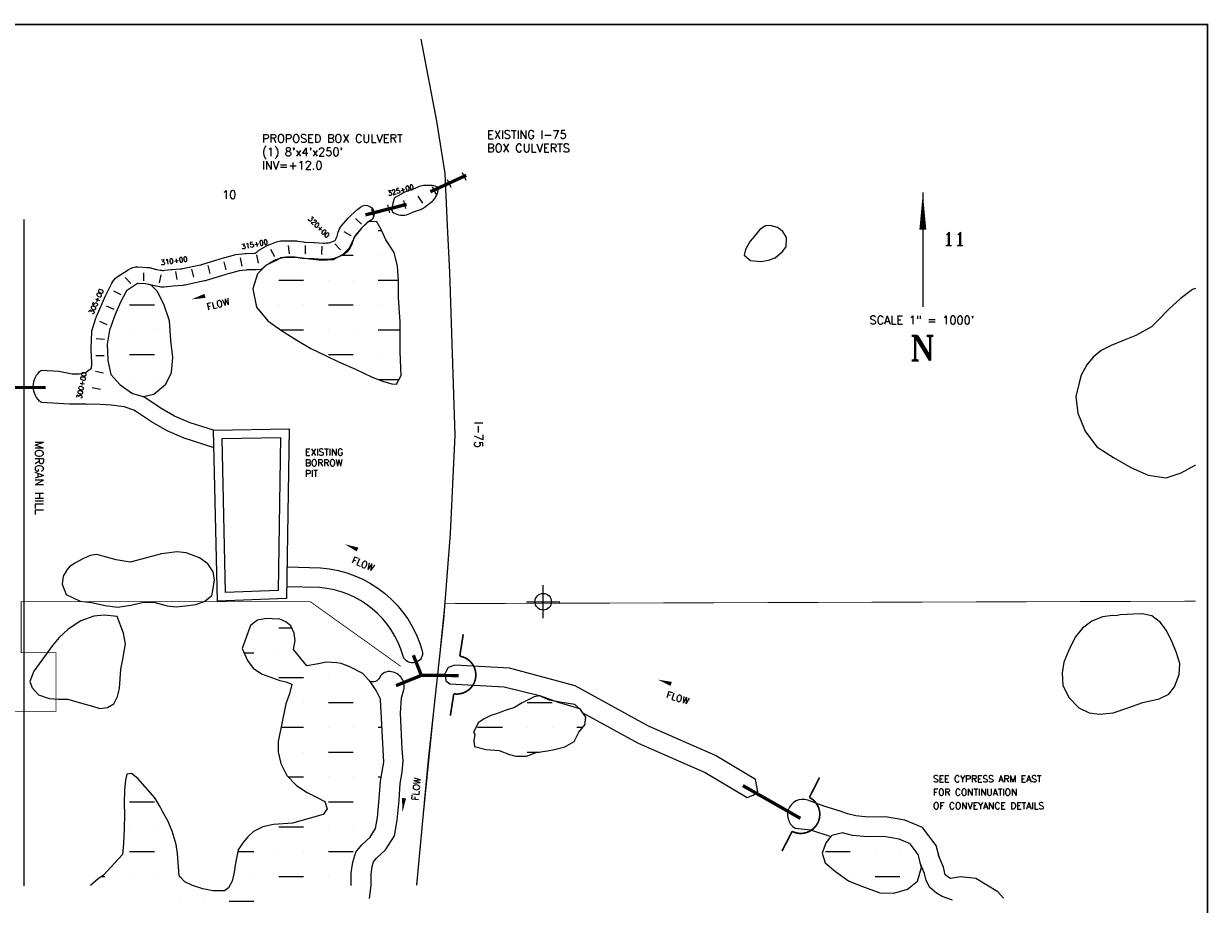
# Model space of a CAD drawing. Extents: x 228602 to 245312, y 806121 to 816798.
# Tile 3 of 3: x 238160 to 245312, y 811481 to 816798. Entities that reach past the tile are written whole.
import ezdxf
from ezdxf.enums import TextEntityAlignment as Align

# ---------------------------------------------------------------- set-up
doc = ezdxf.new("R2010")
doc.units = 0
doc.header["$LTSCALE"] = 800
doc.header["$PDMODE"] = 34
doc.header["$PDSIZE"] = 100
doc.linetypes.add('DASHED', pattern=[0])
doc.layers.get('0').update_dxf_attribs({"linetype": 'CONTINUOUS'})
for name, color, linetype in [('BORDER', 1, 'CONTINUOUS'), ('EXLAKES', 4, 'CONTINUOUS'), ('HATCH', 3, 'CONTINUOUS'), ('MAJROADS', 9, 'CONTINUOUS'), ('MINROADS', 9, 'CONTINUOUS'), ('MORE_WL', 14, 'CONTINUOUS'), ('PLAKES', 5, 'CONTINUOUS'), ('SEC', 2, 'CONTINUOUS'), ('STATIONS', 7, 'CONTINUOUS'), ('STRUCTTEXT', 7, 'CONTINUOUS'), ('STRUCTURES', 1, 'CONTINUOUS'), ('SUBBASINS', 6, 'DASHED'), ('TEXT', 7, 'CONTINUOUS'), ('WL-PRESERVE', 14, 'CONTINUOUS')]:
    doc.layers.add(name, color=color, linetype=linetype)
doc.styles.get("Standard").update_dxf_attribs({"font": 'ROMANT'})

# ---------------------------------------------------------------- blocks, each defined once
blk = doc.blocks.new('*X')
at = {"color": 0}
for p, q in [((240300, 815550), (240320.4, 815550)), ((240081.7, 815400), (240150, 815400)), ((240300, 815400), (240300, 815400)), ((239700, 815250), (239850, 815250)), ((240000, 815250), (240000, 815250)), ((240150, 815250), (240150, 815250)), ((240300, 815250), (240422.2, 815250)), ((238800, 815100), (238950, 815100)), ((239700, 815100), (239700, 815100)), ((239850, 815100), (239850, 815100)), ((240000, 815100), (240150, 815100)), ((240300, 815100), (240300, 815100)), ((238800, 814950), (238800, 814950)), ((238950, 814950), (238950, 814950)), ((239708.5, 814950), (239850, 814950)), ((240000, 814950), (240000, 814950)), ((240150, 814950), (240150, 814950)), ((240300, 814950), (240433.3, 814950)), ((238800, 814800), (238950, 814800)), ((240000, 814800), (240150, 814800)), ((240300, 814800), (240300, 814800)), ((238800, 814650), (238800, 814650)), ((238950, 814650), (238950, 814650)), ((240300.3, 814650), (240426.9, 814650)), ((239550, 813150), (239550, 813150)), ((239700, 813150), (239778.2, 813150)), ((239490.6, 813000), (239550, 813000)), ((239700, 813000), (239700, 813000)), ((239700, 812850), (239850, 812850)), ((240000, 812850), (240000, 812850)), ((240150, 812850), (240150, 812850)), ((239850, 812700), (239850, 812700)), ((240000, 812700), (240150, 812700)), ((240300, 812700), (240300, 812700)), ((241200, 812700), (241350, 812700)), ((239714, 812550), (239850, 812550)), ((240000, 812550), (240000, 812550)), ((240150, 812550), (240150, 812550)), ((240300, 812550), (240323.5, 812550)), ((240900, 812550), (241050, 812550)), ((241200, 812550), (241200, 812550)), ((241350, 812550), (241350, 812550)), ((241500, 812550), (241536.5, 812550)), ((239700, 812400), (239700, 812400)), ((239850, 812400), (239850, 812400)), ((240000, 812400), (240150, 812400)), ((240300, 812400), (240300, 812400)), ((241200, 812400), (241273.2, 812400)), ((238800, 812250), (238800, 812250)), ((239758, 812250), (239850, 812250)), ((240000, 812250), (240000, 812250)), ((240150, 812250), (240150, 812250)), ((240300, 812250), (240318.9, 812250)), ((238800, 812100), (238950, 812100)), ((240000, 812100), (240150, 812100)), ((240300, 812100), (240300, 812100)), ((238800, 811950), (238800, 811950)), ((238950, 811950), (238950, 811950)), ((239700, 811950), (239850, 811950)), ((240000, 811950), (240000, 811950)), ((240150, 811950), (240150, 811950)), ((238800, 811800), (238950, 811800)), ((239453.6, 811800), (239550, 811800)), ((239700, 811800), (239700, 811800)), ((239850, 811800), (239850, 811800)), ((240000, 811800), (240150, 811800)), ((243000, 811800), (243150, 811800)), ((243300, 811800), (243300, 811800)), ((243450, 811800), (243450, 811800)), ((238631.3, 811650), (238650, 811650)), ((238800, 811650), (238800, 811650)), ((238950, 811650), (238950, 811650)), ((239100, 811650), (239102.3, 811650)), ((239550, 811650), (239550, 811650)), ((239700, 811650), (239850, 811650)), ((240000, 811650), (240000, 811650)), ((243150, 811650), (243150, 811650)), ((243300, 811650), (243450, 811650)), ((239100, 811500), (239100, 811500)), ((239250, 811500), (239250, 811500)), ((239400, 811500), (239550, 811500))]:
    blk.add_line(p, q, dxfattribs=at)
blk = doc.blocks.new('FLARROW')
at = {"layer": 'PLAKES', "color": 0}
blk.add_lwpolyline([(0, 0, 0, 0.05, 0), (0.168, 0, 0, 0, -0.087559), (0.267, -0.018, 0, 0, 0.245722), (0.355, -0.006, 0, 0, -0.309425), (0.492, -0.004, 0, 0, 0), (0.558, -0.006, 0, 0, 0)], format="xyseb", dxfattribs=at)
blk.add_text('FLOW', height=0.08, dxfattribs=at).set_placement((0.295, -0.176), align=Align.CENTER)
blk = doc.blocks.new('WEIR')
at = {"layer": 'STRUCTURES', "color": 0, "const_width": 20}
blk.add_lwpolyline([(0, 498), (0, 230, -1), (0, -230), (0, -498)], format="xyb", dxfattribs=at)

msp = doc.modelspace()

# ---------------------------------------------------------------- linework, layer by layer
at = {"layer": 'BORDER', "color": 0, "const_width": 10}
msp.add_lwpolyline([(228606.9, 806382.6), (245306.9, 806382.6), (245306.9, 816792.6), (228606.9, 816792.6)], close=True, dxfattribs=at)
at = {"layer": 'EXLAKES', "color": 0}
for points in [[(239762.3, 814351.2), (239746.7, 813327.9), (239330, 813312.2), (239307.3, 814343.3)], [(239711.5, 814300.3), (239697.5, 813376.1), (239378.9, 813364.1), (239358.4, 814294.2)]]:
    msp.add_lwpolyline(points, close=True, dxfattribs=at)
at = {"layer": 'MAJROADS', "color": 0}
msp.add_lwpolyline([(240557.6, 816704.4), (240653.3, 816208.9), (240702, 815892.6), (240716.8, 815576.7), (240731.9, 815296.7), (240763.9, 814313.1), (240735.8, 813719.8), (240694.6, 813200.6), (240602, 812354.2), (240530.9, 811596)], dxfattribs=at)
at = {"layer": 'MINROADS', "color": 0}
msp.add_lwpolyline([(238160.5, 815615.1), (238160.5, 811593.6)], dxfattribs=at)
at = {"layer": 'MORE_WL', "color": 0}
for points in [[(242604.3, 815555.9), (242572.5, 815514.8), (242546.7, 815484.1), (242518.4, 815434.7), (242509, 815399.5), (242548.8, 815367.4), (242610.7, 815361.4), (242657.5, 815369.4), (242696.9, 815384.3), (242742.1, 815422.1), (242762.8, 815451), (242764.6, 815507.1), (242743.2, 815542.2), (242710.4, 815566.6), (242666.5, 815579.7), (242639.4, 815577.2)], [(238398, 813462), (238391.9, 813415), (238416.4, 813351.6), (238501.5, 813311.3), (238570.4, 813303.3), (238652.2, 813285.1), (238725.8, 813275.8), (238806.4, 813286.3), (238876.4, 813304.3), (238945.9, 813304.7), (239025.9, 813283), (239080.5, 813277), (239137.4, 813283.8), (239199.1, 813290.9), (239253.2, 813310.9), (239296.5, 813345.1), (239303.3, 813375), (239311.9, 813441), (239304.1, 813487.5), (239272.8, 813537.6), (239221.4, 813572.9), (239141.6, 813603.1), (239087.5, 813609.1), (238992, 813596.6), (238803.7, 813546.4), (238718.7, 813560.4), (238603, 813592.4), (238560.9, 813587.2), (238517.2, 813566.4), (238469.7, 813541.4), (238437.9, 813518.8), (238423.5, 813502.4)], [(238371.5, 812720.7), (238424.6, 812720.4), (238530.8, 812689.8), (238576.4, 812677.3), (238619.5, 812663.3), (238666.8, 812670), (238704.9, 812692.1), (238727.7, 812735.4), (238739.1, 812783.4), (238742.7, 812841.6), (238746.7, 812900.6), (238758.8, 812960.6), (238774.2, 813053.2), (238762.9, 813118.6), (238725, 813219.1), (238645.4, 813226.6), (238583.3, 813219.9), (238505.8, 813192.6), (238428.1, 813143.2), (238374, 813091.7), (238334.7, 813044.4), (238221.3, 812888.7), (238196.7, 812827.1), (238211.6, 812787.9), (238250, 812746.9), (238314.1, 812723.1)], [(244734.9, 813224.8), (244672.3, 813217.6), (244608.2, 813190), (244551.4, 813148.8), (244508.1, 813094.6), (244470.6, 813016.4), (244440.5, 812943.5), (244430, 812878.8), (244433.3, 812801.5), (244471.2, 812728.3), (244529.5, 812667.9), (244592.5, 812637.3), (244655.1, 812629.2), (244737.8, 812637.6), (244825.3, 812668.4), (244916.5, 812698.7), (245014.8, 812721.7), (245073.7, 812749.9), (245107.2, 812793.8), (245136.9, 812869), (245139.4, 812935.3), (245119.8, 812999.7), (245088.7, 813073.5), (245057, 813136.6), (245022.9, 813183.2), (244970.2, 813222.4), (244911.6, 813235.3), (244858.1, 813232.7), (244821.9, 813230.2), (244779.5, 813228.7), (244756.5, 813221.9)]]:
    msp.add_lwpolyline(points, close=True, dxfattribs=at)
for points in [[(245234.6, 815198), (245215.7, 815192.4), (245142.9, 815136.6), (245073, 815074.5), (245014, 815012.7), (244968.3, 814968.2), (244874, 814915.6), (244804.1, 814886.2), (244725.5, 814854.5), (244665.3, 814824.7), (244617.3, 814785.4), (244578, 814738.1), (244544.1, 814675.9), (244533.1, 814628.5)], [(244533.1, 814628.5), (244512.9, 814547.9), (244523.5, 814446), (244567.5, 814337), (244639.8, 814242.6), (244739.7, 814178.3), (244844.7, 814118.7), (244948.5, 814071.1), (245056.5, 814056.9), (245149, 814086.8), (245232.9, 814131.6), (245234.6, 814132.9)]]:
    msp.add_lwpolyline(points, dxfattribs=at)
at = {"layer": 'PLAKES', "color": 0}
msp.add_lwpolyline([(240643.7, 815744.9), (240647, 815749.8, 0.148069), (240663.8, 815805.3), (240663.8, 815809), (240644.6, 815815.8, 0.090205), (240609.2, 815821.5), (240583.7, 815821.1, 0.091187), (240548.2, 815813.8), (240517.8, 815801.6, -0.003137), (240516.6, 815801.1), (240456.3, 815777.7, 0.037908), (240442.7, 815771.2), (240398.2, 815745.7), (240389.8, 815714.2, 0.006993), (240389.1, 815711.5), (240380.7, 815675.9), (240389.5, 815658.4), (240402.8, 815651.9, 0.112916), (240446.3, 815641.9), (240450.5, 815641.9, 0.106541), (240491.7, 815650.8), (240510.4, 815659.2, -0.024837), (240519.6, 815662.9), (240549.7, 815673, 0.08177), (240578.4, 815688.3), (240621.2, 815720.9, 0.082991)], format="xyb", close=True, dxfattribs=at)
for points in [[(239309.6, 814237.6), (239130.1, 814294.8), (239026.4, 814339.4), (238931.1, 814394.2), (238859.2, 814442.1), (238826, 814464.7), (238766.6, 814484.7), (238689.1, 814495.6), (238623.6, 814498.9), (238538.5, 814500), (238437, 814501.1), (238267.7, 814509.8, -0.500059), (238267.7, 814706.3), (238372.5, 814699.7), (238452.2, 814684.4), (238494.8, 814683.4), (238535.2, 814691), (238549.4, 814704.1), (238569, 814718.1), (238570.8, 814727.7, 0.061389), (238572.4, 814752.2), (238567.9, 814828.3, -0.026334), (238567.8, 814838.8), (238572.3, 814935.8, -0.067055), (238577.1, 814962.1), (238595.7, 815019.5, -0.025247), (238599.3, 815029), (238654.5, 815154.3, -0.012186), (238656.6, 815158.7), (238692.4, 815230.4, -0.128508), (238725.7, 815268.4), (238790.7, 815312.4, -0.164114), (238852.3, 815329.5), (238906.7, 815326.5, -0.056684), (238929, 815322.8), (238952.2, 815316.1, 0.027003), (238962.7, 815313.6), (238984.7, 815309.8, 0.068335), (239011.9, 815308.8), (239051.7, 815312.8, -0.005073), (239053.8, 815313), (239107, 815317.2, 0.03117), (239119.3, 815318.9), (239228, 815341.4, 0.022808), (239236.8, 815343.7), (239372.9, 815385.1, -0.004234), (239374.5, 815385.5), (239426.7, 815400.5, -0.038071), (239441.6, 815403.5), (239494.6, 815410.2, -0.024862), (239504.5, 815411), (239558.5, 815412.4), (239569.1, 815421.3, -0.044428), (239583.7, 815431.4), (239630.7, 815458.3, -0.04262), (239646.1, 815465.4), (239687.2, 815480.4, -0.082276), (239719.3, 815486.4), (239755.9, 815487.1, -0.009647), (239759.7, 815487.1), (239800.8, 815486.4, -0.030392), (239812.9, 815485.4), (239850.3, 815480.1, 0.026008), (239860.7, 815479.2), (239912.9, 815477.4, -0.008902), (239916.5, 815477.2), (239967.5, 815473.5, 0.029366), (239979.2, 815473.4), (239985.6, 815473.7, 0.075585), (240015.1, 815479.6), (240040.7, 815488.9), (240044.8, 815496.9, 0.049285), (240052, 815515.3), (240058.6, 815538.8, -0.110871), (240079.4, 815577.3), (240118.9, 815622.9, -0.022064), (240125, 815629.2), (240166.8, 815669.5, -0.032689), (240176.8, 815678), (240193.9, 815690.7, -1.176677), (240241.5, 815601.4, 0.037869)], [(240253.4, 815610.2), (240241.5, 815601.4, 0.032689), (240231.5, 815593), (240197.6, 815560.3, 0.022064), (240191.5, 815553.9), (240169.6, 815528.7, 0.110871), (240148.8, 815490.1), (240145.6, 815478.7, -0.049285), (240138.5, 815460.4), (240130.8, 815445.4, -0.103979), (240105, 815413.4), (240101.7, 815410.6, -0.084662), (240072.4, 815394), (240034.9, 815380.4, -0.075585), (240005.4, 815374.5), (239977.9, 815373.2, -0.029366), (239966.2, 815373.4), (239911.2, 815377.3, 0.008902), (239907.6, 815377.5), (239851.9, 815379.5, -0.026008), (239841.5, 815380.4), (239805, 815385.5, 0.030392), (239792.9, 815386.5), (239759.8, 815387.1, 0.009647), (239756, 815387.1), (239737.9, 815386.7, 0.082276), (239705.8, 815380.7), (239688.3, 815374.4, 0.04262), (239672.9, 815367.2), (239641, 815349, 0.044428), (239626.5, 815338.9), (239596.7, 815314), (239564, 815312.6, -0.004439), (239562.3, 815312.5), (239512.2, 815311.2, 0.024862), (239502.2, 815310.4), (239461.8, 815305.3, 0.038071), (239446.9, 815302.2), (239402.8, 815289.6, 0.004234), (239401.2, 815289.1), (239261.6, 815246.7, -0.022808), (239252.7, 815244.4), (239133.5, 815219.8, -0.03117), (239121.1, 815218), (239062.7, 815213.3, 0.005073), (239060.7, 815213.2), (239008.2, 815207.9, -0.068335), (238981, 815208.9), (238940.2, 815216.1, -0.027003), (238929.7, 815218.5), (238912.2, 815223.5, 0.056684)], [(239751.3, 813518.8), (239953.1, 813513, -0.31604), (240567, 813010.7, -0.939693), (240451.4, 812978.4, 0.314804), (239946.9, 813393.1), (239747.8, 813398.8)], [(240247.4, 811516.4), (240258.3, 811594.2), (240257.8, 811663.3), (240264, 811709.8), (240273, 811737.5), (240290.5, 811759.2), (240344.4, 811810.2), (240398.9, 811895.1), (240415.2, 811989.9), (240426.7, 812109.6), (240433.6, 812210.1), (240445.9, 812278.3), (240451, 812348.4), (240444.5, 812418.2), (240434.6, 812636), (240441.9, 812728), (240455.2, 812775.8, 0.445928), (240380.7, 812884.7, 0.352918), (240310, 812850.3, -0.411394), (240249.2, 812828.1, 0.662557)], [(243687.3, 811767.6), (243670, 811835.7), (243587.4, 811944.8), (243480.5, 811989.5), (243363, 812009.9), (243258.9, 812008.3), (243183.9, 812015.6), (243134.3, 812028.3), (243090, 812043.4), (242990.6, 812073.3), (242911, 812103.1, 0.993614), (242818.2, 811940.7), (242911, 811930.7), (243034.1, 811890.8)]]:
    msp.add_lwpolyline(points, format="xyb", dxfattribs=at)
for points in [[(239307.3, 814343.3), (239165.1, 814388.6), (239071.2, 814429), (238983.9, 814479.2), (238915.1, 814525.1), (238882.4, 814547.4)], [(244075.2, 811517.6), (244041.3, 811556.7), (243909.1, 811637.4), (243816.2, 811646.2), (243755.7, 811637.5), (243740.2, 811646.5), (243723.9, 811660), (243713.7, 811705), (243683.7, 811776)], [(243767, 811506.5), (243705.3, 811527.9), (243671.3, 811547.8), (243630.2, 811581.8), (243609, 811624.2), (243599, 811668.1), (243573.2, 811729.3)]]:
    msp.add_lwpolyline(points, dxfattribs=at)
msp.add_lwpolyline([(240734, 812812.9), (241061, 812793.8), (241275.2, 812741.2), (241386.4, 812702.6), (241516.8, 812663.9), (241531.3, 812639.8), (241870.9, 812453.4), (242274, 812277.5), (242528.6, 812125.2), (242563.9, 812140.8), (242593.2, 812159.6), (242578.7, 812234.9), (242336.4, 812379.9), (241931.8, 812556.5), (241489.8, 812800.4), (241093.6, 812906.3), (240763.7, 812925.6), (240723.5, 812911.8), (240710.3, 812888.6), (240703.7, 812872.1), (240706.1, 812853.3), (240709.1, 812829.9)], close=True, dxfattribs=at)
at = {"layer": 'SEC', "color": 0}
msp.add_point((241296.8, 813307.9), dxfattribs=at)
at = {"layer": 'STATIONS', "color": 0}
for p, q in [((240717, 815856.4), (240738.2, 815811.1)), ((240807.5, 815898.8), (240828.8, 815853.6)), ((240626.4, 815814), (240647.7, 815768.7)), ((240356.4, 815704.2), (240369.2, 815655.9)), ((240453.1, 815729.7), (240465.9, 815681.4)), ((240540.2, 815755.9), (240568.4, 815714.6)), ((240163.1, 815621.9), (240199.4, 815587.6)), ((240259.7, 815678.7), (240272.5, 815630.3)), ((240092.6, 815543.2), (240136, 815518.4)), ((239650.5, 815437.1), (239673.9, 815392.9)), ((239756.4, 815457.9), (239763.4, 815408.4)), ((239860.7, 815458.1), (239859.1, 815408.1)), ((239960.6, 815454.9), (239959, 815404.9)), ((240038.3, 815468.3), (240073.7, 815432.9)), ((239271.9, 815338.1), (239283.2, 815289.4)), ((239369.3, 815360.7), (239380.6, 815312)), ((239467.8, 815383.3), (239477, 815334.2)), ((239566.1, 815401.7), (239575.3, 815352.6)), ((238772.3, 815266.2), (238806.4, 815229.6)), ((238884.4, 815294.5), (238884.4, 815244.5)), ((238987.4, 815281.7), (238979.2, 815232.3)), ((239077.7, 815302), (239084.5, 815252.5)), ((239174.5, 815315.5), (239185.8, 815266.8)), ((238701.7, 815184.6), (238746.8, 815162.9)), ((238658.1, 815093.8), (238703.8, 815073.5)), ((238617.5, 815002.4), (238663.1, 814982.1)), ((238598.4, 814897.1), (238648.1, 814892.1)), ((238595.4, 814795.3), (238645.4, 814794.1)), ((238593.1, 814699.5), (238642.2, 814690)), ((238574.2, 814601.3), (238623.3, 814591.9))]:
    msp.add_line(p, q, dxfattribs=at)
at = {"layer": 'STRUCTURES', "color": 0, "const_width": 20}
for points in [[(240615.6, 815783.1), (240831.9, 815882.3)], [(240223.5, 815643.4), (240471.4, 815706.5)], [(238042.9, 814601.3), (238292.9, 814601.3)], [(240561, 812863.2), (240512.8, 812985)], [(240561, 812863.2), (240407.9, 812801.4)], [(240561, 812863.2), (240787.1, 812862.4)], [(242502, 812197.9), (242849.4, 812000.3)]]:
    msp.add_lwpolyline(points, dxfattribs=at)
at = {"layer": 'SUBBASINS', "color": 0, "const_width": 5}
for points in [[(237501.2, 813307.4), (237823.2, 813307.4), (237823.2, 812646.4), (238355.2, 812646.4), (238355.2, 813000.4), (238145.2, 813000.4), (238145.2, 813308.4), (238790.2, 813308.4), (239890.2, 813308.4), (240436.5, 812918.2)], [(240530.9, 811596), (240702.2, 813296.6), (245234.6, 813311.1)]]:
    msp.add_lwpolyline(points, dxfattribs=at)
at = {"layer": 'TEXT', "color": 0}
msp.add_line((243588.5, 815778.6), (243588.6, 815088.6), dxfattribs=at)
msp.add_lwpolyline([(243588.5, 815778.6, 0, 42, 0), (243588.5, 815553.6, 42, 42, 0)], format="xyseb", dxfattribs=at)
at = {"layer": 'WL-PRESERVE', "color": 0}
for points in [[(239680, 815366), (239623.7, 815339.7), (239571.6, 815288.4), (239543, 815197.1), (239566.6, 815086.5), (239634.1, 815003.9), (239715.9, 814944.7), (239809, 814887.6), (239894.6, 814837.7), (239986.5, 814792.3), (240061.5, 814756.6), (240163.5, 814711.3), (240264.7, 814664.4), (240331.6, 814637.4), (240383, 814623.1), (240411.8, 814622.4), (240439.6, 814673), (240432.8, 814817.5), (240433.5, 814996.9), (240423, 815144.6), (240422.8, 815242.5), (240416.2, 815334.7), (240396.8, 815415.5), (240346.6, 815492.8), (240319.9, 815551), (240292.6, 815600.8), (240241, 815602.7), (240199.4, 815563.9), (240159.9, 815512.8), (240124.5, 815442.6), (240088.1, 815403.3), (240028.3, 815372.9), (239958.9, 815368.4), (239855.6, 815380.5), (239798.3, 815387.4), (239747.5, 815388.4), (239706.9, 815380.9)], [(238847.7, 815228.5), (238780.7, 815185.4), (238745.2, 815116.9), (238713.1, 815042.4), (238678.5, 814948.1), (238665.4, 814863.7), (238668.4, 814764.3), (238685.9, 814679.8), (238742.2, 814617.7), (238816.6, 814565.6), (238882.4, 814547.4), (238945.5, 814561.3), (239018.6, 814621.3), (239052.8, 814690.9), (239060.3, 814782.5), (239049.6, 814884.4), (239041.4, 815003.6), (239005.6, 815105), (238965.9, 815182.4), (238928, 815221.3), (238885.1, 815229.6), (238858, 815227.5)], [(240883.9, 812509.1), (240878.1, 812468.9), (240882.7, 812433.5), (240952.6, 812416.1), (241031.3, 812409.1), (241094.1, 812386), (241130.7, 812376.6), (241195.2, 812376.3), (241254.1, 812396.9), (241322.1, 812408), (241365.8, 812416.4), (241427.3, 812431.3), (241483, 812464.2), (241512.3, 812520.8), (241548.4, 812564.3), (241554.1, 812610.2), (241521.8, 812658.2), (241487.6, 812688.4), (241398, 812701.3), (241333.9, 812713.3), (241275.2, 812740.7), (241242.5, 812733.1), (241170.6, 812696.9), (241123.9, 812668.6), (241067.9, 812651), (241025.3, 812635.8), (240981.5, 812620.6), (240939.4, 812600.5), (240903.8, 812577.8), (240876, 812519.5)], [(243034.1, 811890.8), (243002, 811851.9), (242980.6, 811790.5), (242999.7, 811732.4), (243061.6, 811678.9), (243138.8, 811623.9), (243214.3, 811592.1), (243328.4, 811550.8), (243413.4, 811549.1), (243495.4, 811571.9), (243557.1, 811621.4), (243579.6, 811704.1), (243559.7, 811782.6), (243511.2, 811846.6), (243446.6, 811873.6), (243353.6, 811889.7), (243254.1, 811888.2), (243163.1, 811897), (243104.5, 811912), (243039.2, 811897)]]:
    msp.add_lwpolyline(points, close=True, dxfattribs=at)
for points in [[(239793.1, 813117.9), (239772.6, 813162), (239743.3, 813186.9), (239706.2, 813202.6), (239660.8, 813205.5), (239626.5, 813206.9), (239571.4, 813195.7), (239529.8, 813165.3), (239479.6, 813025.7), (239510.7, 812953.3), (239545.7, 812907.3), (239595.5, 812873.4), (239663.4, 812847.6), (239706.5, 812832.8), (239742.3, 812824.2), (239779.4, 812810.8), (239764.2, 812751.3), (239743.3, 812690.7), (239696.1, 812463.7), (239697.2, 812401.4), (239712.8, 812331), (239749.5, 812258.9), (239806.5, 812199), (239871.5, 812156), (239931.8, 812126.3), (239978.3, 812102.3), (239992.2, 812057.6), (239967.7, 812023.6), (239782.5, 811971.2), (239668.9, 811963.7), (239603.3, 811949.5), (239547.9, 811920.3), (239514.6, 811888.5), (239483.2, 811853.1), (239455.6, 811809.2), (239445, 811760.7), (239436.3, 811717.4), (239430.6, 811675.3), (239420, 811620), (239397.3, 811579.9), (239372, 811563.5), (239301.3, 811563.1), (239241.8, 811575.5), (239179.6, 811595.7), (239133.1, 811617.4), (239099.7, 811652.7), (239089.7, 811789), (239080.8, 811842.9), (239056.2, 811922.2), (239031.3, 811985.2), (238998.9, 812041.3), (238984.1, 812070.5), (238951.3, 812124.4), (238848.8, 812240.7), (238812.2, 812271.8), (238783.6, 812267.3), (238775.4, 812231.3), (238769.8, 812173.1), (238767.9, 812089.3), (238769.5, 812022.6), (238766.9, 811939.6), (238762.2, 811848.7), (238757.6, 811782.4), (238642.2, 811657.6), (238610.1, 811635.3), (238563.8, 811594)], [(240314.1, 812717.9), (240314, 812720.6), (240288.7, 812772.4), (240256.9, 812819.7), (240207, 812874.6), (240130.2, 812915.5), (240076.4, 812934.1), (240051, 812938.5), (239986.8, 812943.9), (239939.7, 812932.4), (239870.4, 812921.3), (239788.5, 813020.2), (239799.6, 813073.4), (239793.7, 813116.7), (239793.1, 813117.9)], [(240335.2, 812340.3), (240314.1, 812717.9)], [(240328.7, 812304.2), (240335.2, 812340.3)], [(240137.3, 811595.6), (240138.2, 811602.2), (240137.8, 811670.8), (240146.5, 811736.5), (240165.7, 811795.5), (240202.1, 811840.8), (240251.4, 811887.4), (240284.8, 811939.5), (240296.2, 812005.9), (240307.1, 812119.4), (240314.4, 812225), (240328.7, 812304.2)]]:
    msp.add_lwpolyline(points, dxfattribs=at)

# ---------------------------------------------------------------- block references
at = {"layer": 'HATCH', "color": 0}
msp.add_blockref('*X', (0, 0), dxfattribs=at)
msp.add_blockref('*X', (0, 0), dxfattribs=at)
msp.add_blockref('*X', (0, 0), dxfattribs=at)
msp.add_blockref('*X', (0, 0), dxfattribs=at)
msp.add_blockref('*X', (0, 0), dxfattribs=at)
msp.add_blockref('*X', (0, 0), dxfattribs=at)
msp.add_blockref('*X', (0, 0), dxfattribs=at)
msp.add_blockref('*X', (0, 0), dxfattribs=at)
msp.add_blockref('*X', (0, 0), dxfattribs=at)
msp.add_blockref('*X', (0, 0), dxfattribs=at)
at = {"layer": 'STRUCTURES', "color": 0, "xscale": 0.5, "yscale": 0.5, "zscale": 0.5}
for p, rotation in [((240775, 812865.7), 351), ((242851.5, 812024.2), 333)]:
    msp.add_blockref('WEIR', p, dxfattribs=dict(at, rotation=rotation))
at = {"layer": 'TEXT', "color": 0, "xscale": 500, "yscale": 500, "zscale": 500}
for p, rotation in [((239173.7, 815133.3), 14.57369867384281), ((240098.4, 813655.3), 337.6206131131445), ((241989.6, 812837.8), 341.9964630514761), ((240447.6, 812038.4), 84.09364137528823)]:
    msp.add_blockref('FLARROW', p, dxfattribs=dict(at, rotation=rotation))

# ---------------------------------------------------------------- texts
at = {"layer": 'STATIONS', "color": 0}
for s, rotation, p in [('325+00', 14.78273, (240440.4, 815778.1)), ('320+00', 315, (239932.2, 815559.4)), ('315+00', 10.61966, (239556.9, 815450.9)), ('310+00', 7.85331, (239070.9, 815351.6)), ('305+00', 66.03751, (238612.4, 815114.1)), ('300+00', 79.08823, (238525.1, 814610.8))]:
    msp.add_text(s, height=30, rotation=rotation, dxfattribs=at).set_placement(p, align=Align.CENTER)
at = {"layer": 'STRUCTTEXT', "color": 0}
for s, p in [('PROPOSED BOX CULVERT', (239599.7, 816079.4)), ('EXISTING I-75', (240958.6, 816103.3)), ("(1) 8'x4'x250'", (239599.7, 815998.5)), ('BOX CULVERTS', (240958.6, 816022.3)), ('INV=+12.0', (239599.7, 815917.5))]:
    msp.add_text(s, height=50, dxfattribs=at).set_placement(p)
at = {"layer": 'TEXT', "color": 0}
for s, height, p in [('10', 50, (239358.5, 815740.1)), ('11', 80, (243710.6, 815458.6)), ('EXISTING', 40, (239859.6, 814191.3)), ('BORROW', 40, (239859.6, 814126.5)), ('PIT', 40, (239859.6, 814061.7)), ('SEE CYPRESS ARM EAST', 40, (243650.4, 812218.5)), ('FOR CONTINUATION', 40, (243650.4, 812137.5)), ('OF CONVEYANCE DETAILS', 40, (243650.4, 812056.6))]:
    msp.add_text(s, height=height, dxfattribs=at).set_placement(p)
msp.add_text('SCALE 1" = 1000\'', height=50, dxfattribs=at).set_placement((243583, 814983.1), align=Align.CENTER)
msp.add_text('N', height=150, rotation=0.01265, dxfattribs=at).set_placement((243587.3, 814763.6), align=Align.CENTER)
for s, p in [('I-75', (240882.1, 814394.4)), ('MORGAN HILL', (238229.2, 814278.4))]:
    msp.add_text(s, height=50, rotation=270, dxfattribs=at).set_placement(p)

doc.saveas('drawing.dxf')
